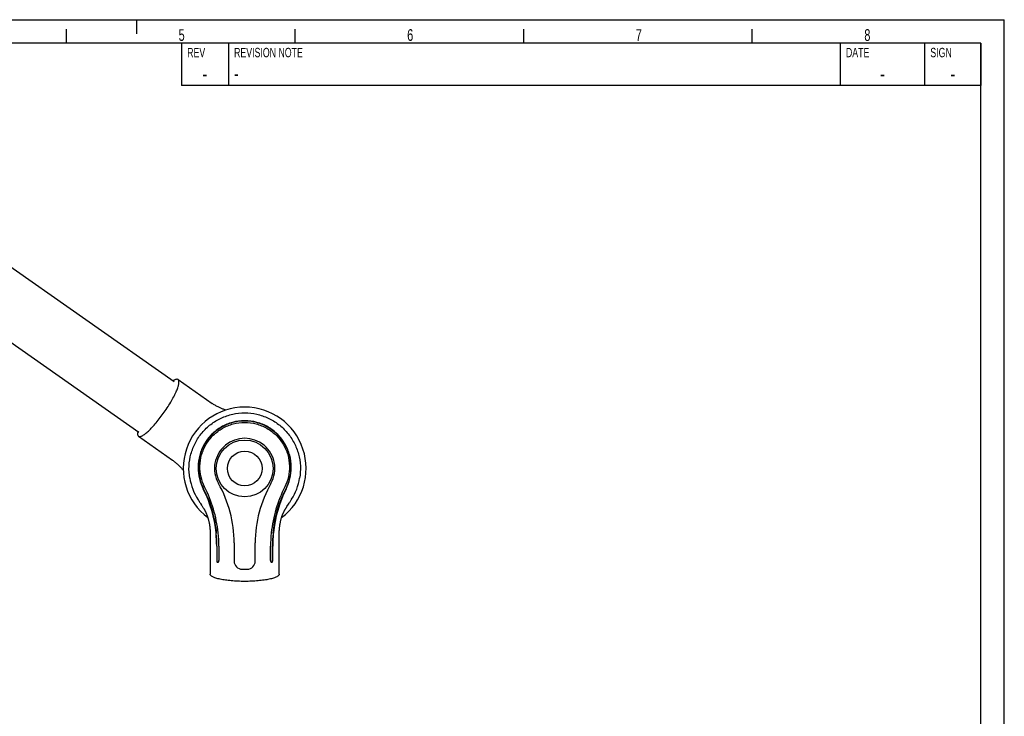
# Model space of a CAD drawing. Extents: x 0 to 420, y 0 to 297.
# Tile 7 of 7: x 210 to 420, y 148 to 297. Entities that reach past the tile are written whole.
import ezdxf

# ---------------------------------------------------------------- set-up
doc = ezdxf.new("R2010")
doc.units = 0
doc.header["$LTSCALE"] = 23.1
for name, color, linetype in [('102162_DXF_CONTINUOUS_LINE', 7, 'CONTINUOUS'), ('102200_DXF_CONTINUOUS_LINE', 7, 'CONTINUOUS'), ('102205_DXF_FORMAT', 7, 'CONTINUOUS')]:
    doc.layers.add(name, color=color, linetype=linetype)
doc.styles.get("Standard").update_dxf_attribs({"font": 'txt', "width": 0.7})
doc.styles.add('TEXTSTYLE_2', font='txt', dxfattribs={"width": 0.7})

msp = doc.modelspace()

# ---------------------------------------------------------------- linework, layer by layer
at = {"layer": '102162_DXF_CONTINUOUS_LINE', "color": 7, "linetype": 'CONTINUOUS'}
for p, q in [((180.87, 263.36), (242.98, 219.86)), ((173.33, 252.58), (235.44, 209.09))]:
    msp.add_line(p, q, dxfattribs=at)
at = {"layer": '102200_DXF_CONTINUOUS_LINE', "color": 7, "linetype": 'CONTINUOUS'}
for p, q in [((243.79, 220.28), (251.03, 215.21)), ((249.42, 197.43), (249.43, 197.41)), ((266.54, 197.41), (266.55, 197.43)), ((248.07, 194.67), (248.06, 194.67)), ((248.06, 194.67), (248.18, 194.47)), ((248.08, 194.65), (248.06, 194.66)), ((248.18, 194.47), (248.29, 194.3)), ((248.29, 194.3), (248.38, 194.15)), ((248.38, 194.15), (248.48, 194)), ((248.48, 194), (248.58, 193.83)), ((248.58, 193.83), (248.8, 193.5)), ((248.8, 193.5), (248.84, 193.44)), ((248.84, 193.44), (249.01, 193.17)), ((266.88, 193.04), (266.99, 193.2)), ((266.99, 193.2), (267.31, 193.71)), ((267.31, 193.71), (267.45, 193.93)), ((267.45, 193.93), (267.56, 194.09)), ((267.56, 194.09), (267.65, 194.24)), ((267.65, 194.24), (267.74, 194.39)), ((267.74, 194.39), (267.91, 194.67)), ((267.91, 194.67), (267.9, 194.65)), ((249.01, 193.17), (249.08, 193.07)), ((249.08, 193.07), (249.14, 192.96)), ((266.76, 192.84), (266.82, 192.94)), ((266.82, 192.94), (266.88, 193.04)), ((250.61, 187.67), (250.61, 178.83)), ((251.88, 187.52), (251.87, 187.58)), ((252.33, 187.59), (252.33, 187.58)), ((264.1, 187.58), (264.1, 187.52)), ((255.74, 185.45), (255.74, 181.59)), ((260.24, 181.59), (260.24, 185.45)), ((252.01, 184.79), (252.01, 181.71)), ((252.06, 184.79), (252.06, 181.71)), ((252.48, 184.79), (252.48, 181.71)), ((263.5, 181.71), (263.5, 184.79)), ((263.91, 181.71), (263.91, 184.79)), ((263.97, 181.71), (263.97, 184.79)), ((257.44, 179.84), (257.99, 179.83)), ((257.99, 179.83), (258.53, 179.84))]:
    msp.add_line(p, q, dxfattribs=at)
for points in [[(253.92, 213.78), (253.83, 213.81), (253.71, 213.85), (253.58, 213.89), (253.45, 213.94), (253.32, 213.99), (253.18, 214.05), (253.04, 214.1), (252.9, 214.16), (252.75, 214.23), (252.6, 214.3), (252.45, 214.37), (252.3, 214.45), (252.15, 214.53), (251.99, 214.61), (251.83, 214.7), (251.67, 214.8), (251.51, 214.89), (251.35, 214.99), (251.19, 215.1), (251.03, 215.21)], [(235.33, 208.19), (242.57, 203.12), (242.73, 203.01), (242.88, 202.89), (243.03, 202.77), (243.18, 202.66), (243.32, 202.54), (243.46, 202.42), (243.6, 202.3), (243.73, 202.18), (243.85, 202.06), (243.97, 201.94), (244.09, 201.82), (244.2, 201.71), (244.31, 201.59), (244.41, 201.48), (244.51, 201.37), (244.6, 201.26), (244.69, 201.15), (244.78, 201.05), (244.86, 200.95), (244.9, 200.9)], [(249.14, 192.96), (249.2, 192.86), (249.23, 192.81), (249.26, 192.77), (249.29, 192.72), (249.32, 192.67), (249.35, 192.62), (249.38, 192.57), (249.41, 192.52), (249.44, 192.47), (249.47, 192.42), (249.49, 192.36), (249.52, 192.31), (249.55, 192.25), (249.58, 192.19), (249.61, 192.14), (249.64, 192.07), (249.67, 192.01), (249.7, 191.95), (249.73, 191.88), (249.77, 191.81), (249.8, 191.73), (249.83, 191.65), (249.87, 191.57), (249.9, 191.48), (249.94, 191.39), (249.97, 191.3), (250.01, 191.2), (250.04, 191.1), (250.08, 190.99), (250.12, 190.88), (250.15, 190.76), (250.19, 190.64), (250.22, 190.51), (250.26, 190.38), (250.29, 190.24), (250.33, 190.1), (250.36, 189.95), (250.39, 189.8), (250.42, 189.64), (250.45, 189.48), (250.48, 189.32), (250.5, 189.15), (250.53, 188.97), (250.55, 188.8), (250.57, 188.61), (250.58, 188.43), (250.59, 188.24), (250.6, 188.05), (250.61, 187.86), (250.61, 187.67)], [(265.36, 178.83), (265.36, 187.67), (265.37, 187.87), (265.37, 188.06), (265.38, 188.25), (265.4, 188.44), (265.41, 188.63), (265.43, 188.81), (265.45, 188.99), (265.47, 189.16), (265.5, 189.33), (265.53, 189.5), (265.56, 189.66), (265.59, 189.82), (265.62, 189.98), (265.65, 190.12), (265.69, 190.27), (265.72, 190.41), (265.76, 190.54), (265.8, 190.67), (265.83, 190.79), (265.87, 190.91), (265.91, 191.02), (265.94, 191.13), (265.98, 191.23), (266.01, 191.33), (266.05, 191.42), (266.08, 191.51), (266.12, 191.6), (266.15, 191.68), (266.19, 191.76), (266.22, 191.83), (266.25, 191.9), (266.28, 191.97), (266.32, 192.04), (266.35, 192.1), (266.38, 192.16), (266.41, 192.22), (266.44, 192.28), (266.46, 192.33), (266.49, 192.39), (266.52, 192.44), (266.55, 192.49), (266.58, 192.54), (266.61, 192.59), (266.64, 192.64), (266.67, 192.69), (266.7, 192.74), (266.73, 192.79), (266.76, 192.84)]]:
    msp.add_lwpolyline(points, dxfattribs=at)
for radius in [6.06, 3.7]:
    msp.add_circle((257.99, 201.33), radius, dxfattribs=at)
for centre, radius, start, end in [((257.99, 201.33), 13.1, 306.8943, 233.1061), ((257.99, 201.33), 6.44, 330.4474, 209.5526), ((258.33, 201.31), 12.23, 189.5526, 212.8935), ((223.9, 184.53), 28.6, 6.2478, 26.7598), ((229.99, 185.45), 25.75, 0, 29.5526), ((285.99, 185.45), 25.75, 150.4474, 180), ((292.08, 184.53), 28.6, 153.2402, 173.7522), ((257.65, 201.31), 12.23, 327.6758, 350.4507), ((225.62, 185.04), 26.38, 5.5258, 26.8266), ((290.36, 185.04), 26.38, 153.1734, 174.4742), ((257.44, 201.42), 12.46, 327.2004, 327.7445), ((223.24, 184.79), 28.77, 0.0003, 5.4462), ((222.91, 184.79), 29.15, 0.0028, 5.3762), ((230.44, 185.25), 22.02, 6.0987, 6.2359), ((226.14, 184.79), 26.34, 359.9917, 6.079), ((289.89, 184.79), 26.4, 173.9281, 180.0011), ((285.55, 185.25), 22.03, 173.7643, 173.9287), ((293.03, 184.79), 29.12, 174.6203, 180.0007), ((292.72, 184.79), 28.76, 174.5528, 180.0007), ((257.49, 181.59), 1.75, 180, 268.5), ((258.49, 181.59), 1.75, 271.5, 360), ((263.74, 181.48), 0.149, 264.6796, 269.9914)]:
    msp.add_arc(centre, radius, start, end, dxfattribs=at)
for points, knots in [([(240.84, 213.34), (241.12, 213.73), (241.65, 214.52), (242.37, 215.7), (242.98, 216.82), (243.45, 217.83), (243.75, 218.6), (243.9, 219.14), (243.96, 219.47), (243.98, 219.75), (243.97, 219.98), (243.91, 220.16), (243.83, 220.25), (243.79, 220.28)], [0, 0, 0, 0, 0.186918, 0.366526, 0.532036, 0.67751, 0.798277, 0.848393, 0.891376, 0.927263, 0.956448, 0.979966, 1, 1, 1, 1]), ([(243.79, 220.28), (243.74, 220.31), (243.59, 220.36), (243.35, 220.33), (243.06, 220.21), (242.86, 220.1), (242.75, 220.03)], [0, 0, 0, 0, 0.170142, 0.381193, 0.655101, 1, 1, 1, 1]), ([(235.33, 208.19), (235.37, 208.16), (235.48, 208.12), (235.67, 208.13), (235.89, 208.19), (236.15, 208.31), (236.44, 208.48), (236.89, 208.8), (237.51, 209.34), (238.3, 210.14), (239.14, 211.09), (240, 212.17), (240.56, 212.94), (240.84, 213.34)], [0, 0, 0, 0, 0.020034, 0.043552, 0.072737, 0.108625, 0.151607, 0.201723, 0.32249, 0.467964, 0.633473, 0.813081, 1, 1, 1, 1]), ([(246.27, 199.28), (246.13, 200.13), (246.03, 201.86), (246.44, 204.43), (247.39, 206.85), (248.83, 209.01), (250.71, 210.8), (252.94, 212.15), (255.4, 212.99), (257.13, 213.18), (257.99, 213.18)], [0, 0, 0, 0, 0.125011, 0.250011, 0.375011, 0.500009, 0.625007, 0.750005, 0.875, 1, 1, 1, 1]), ([(257.99, 213.18), (258.85, 213.18), (260.57, 212.99), (263.04, 212.15), (265.26, 210.8), (267.14, 209.01), (268.59, 206.85), (269.54, 204.43), (269.95, 201.86), (269.85, 200.13), (269.7, 199.28)], [0, 0, 0, 0, 0.125, 0.249995, 0.374993, 0.499991, 0.624989, 0.749989, 0.874989, 1, 1, 1, 1]), ([(257.99, 211.51), (257.12, 211.51), (255.81, 211.33), (254.16, 210.77), (252.6, 210), (250.86, 208.66), (249.54, 206.92), (248.78, 205.37), (248.23, 203.74), (247.94, 201.63), (248.24, 199.16), (248.81, 197.64), (249.16, 196.94)], [0, 0, 0, 0, 0.127967, 0.192053, 0.256102, 0.383734, 0.510963, 0.574481, 0.637769, 0.762974, 0.885131, 1, 1, 1, 1]), ([(257.99, 211.44), (257.01, 211.44), (255.04, 211.15), (252.36, 209.86), (250.17, 207.84), (248.71, 205.32), (248.07, 202.73), (248.1, 200.42), (248.52, 198.53), (248.97, 197.44), (249.22, 196.95)], [0, 0, 0, 0, 0.144919, 0.289912, 0.43481, 0.580042, 0.714627, 0.825861, 0.918603, 1, 1, 1, 1]), ([(249.42, 197.43), (249.09, 198.08), (248.57, 199.53), (248.34, 201.87), (248.71, 204.27), (249.69, 206.54), (251.22, 208.49), (253.21, 209.99), (255.51, 210.93), (257.17, 211.15), (257.99, 211.15)], [0, 0, 0, 0, 0.114836, 0.236975, 0.362222, 0.488843, 0.616176, 0.743923, 0.871904, 1, 1, 1, 1]), ([(266.82, 196.94), (267.17, 197.64), (267.74, 199.16), (268.03, 201.63), (267.75, 203.74), (267.2, 205.37), (266.44, 206.92), (265.11, 208.66), (263.38, 210), (261.82, 210.77), (260.17, 211.33), (258.86, 211.51), (257.99, 211.51)], [0, 0, 0, 0, 0.11487, 0.237028, 0.362232, 0.42552, 0.489038, 0.616266, 0.743898, 0.807947, 0.872033, 1, 1, 1, 1]), ([(266.76, 196.95), (267.01, 197.44), (267.46, 198.53), (267.88, 200.42), (267.9, 202.73), (267.27, 205.32), (265.81, 207.84), (263.62, 209.86), (260.93, 211.15), (258.97, 211.44), (257.99, 211.44)], [0, 0, 0, 0, 0.081398, 0.174131, 0.285355, 0.419963, 0.565199, 0.71009, 0.855082, 1, 1, 1, 1]), ([(257.99, 211.15), (258.81, 211.15), (260.46, 210.93), (262.77, 209.99), (264.76, 208.49), (266.29, 206.54), (267.27, 204.27), (267.64, 201.87), (267.41, 199.53), (266.89, 198.08), (266.55, 197.43)], [0, 0, 0, 0, 0.128097, 0.256079, 0.383823, 0.511153, 0.637775, 0.763023, 0.885164, 1, 1, 1, 1]), ([(235.2, 209.26), (235.18, 209.13), (235.14, 208.9), (235.13, 208.59), (235.18, 208.35), (235.27, 208.23), (235.33, 208.19)], [0, 0, 0, 0, 0.344899, 0.618807, 0.829858, 1, 1, 1, 1]), ([(249.22, 196.95), (250.02, 195.35), (251.21, 192.26), (251.79, 189), (251.93, 187.52)], [0, 0, 0, 0, 0.545746, 1, 1, 1, 1]), ([(264.04, 187.52), (264.18, 189), (264.76, 192.26), (265.95, 195.35), (266.76, 196.95)], [0, 0, 0, 0, 0.454255, 1, 1, 1, 1]), ([(252.01, 181.71), (252.01, 181.66), (252.02, 181.56), (252.07, 181.44), (252.14, 181.35), (252.21, 181.33), (252.24, 181.33)], [0, 0, 0, 0, 0.302162, 0.57575, 0.804974, 1, 1, 1, 1]), ([(252.06, 181.71), (252.06, 181.66), (252.07, 181.57), (252.12, 181.43), (252.2, 181.35), (252.27, 181.33)], [0, 0, 0, 0, 0.297256, 0.572072, 1, 1, 1, 1]), ([(252.24, 181.33), (252.27, 181.33), (252.34, 181.35), (252.38, 181.4), (252.4, 181.43)], [0, 0, 0, 0, 0.459085, 1, 1, 1, 1]), ([(252.4, 181.43), (252.42, 181.45), (252.46, 181.53), (252.48, 181.63), (252.48, 181.71)], [0, 0, 0, 0, 0.231709, 1, 1, 1, 1]), ([(263.5, 181.71), (263.5, 181.66), (263.51, 181.57), (263.55, 181.45), (263.63, 181.36), (263.69, 181.33), (263.72, 181.33)], [0, 0, 0, 0, 0.295118, 0.567673, 0.802282, 1, 1, 1, 1]), ([(263.71, 181.33), (263.72, 181.34), (263.77, 181.35), (263.82, 181.4), (263.84, 181.43)], [0, 0, 0, 0, 0.227677, 1, 1, 1, 1]), ([(263.74, 181.33), (263.77, 181.33), (263.84, 181.35), (263.91, 181.44), (263.96, 181.56), (263.97, 181.66), (263.97, 181.71)], [0, 0, 0, 0, 0.195026, 0.42425, 0.697838, 1, 1, 1, 1]), ([(263.84, 181.43), (263.85, 181.45), (263.9, 181.53), (263.91, 181.63), (263.91, 181.71)], [0, 0, 0, 0, 0.230197, 1, 1, 1, 1]), ([(257.99, 177.26), (257.5, 177.26), (256.55, 177.28), (255.17, 177.37), (253.91, 177.51), (252.8, 177.7), (252.01, 177.9), (251.48, 178.09), (251.18, 178.22), (250.93, 178.36), (250.76, 178.51), (250.64, 178.66), (250.61, 178.78), (250.61, 178.83)], [0, 0, 0, 0, 0.186919, 0.36653, 0.532041, 0.677517, 0.798283, 0.848399, 0.89138, 0.927266, 0.95645, 0.979967, 1, 1, 1, 1]), ([(265.36, 178.83), (265.36, 178.78), (265.34, 178.66), (265.22, 178.51), (265.04, 178.36), (264.8, 178.22), (264.49, 178.09), (263.97, 177.9), (263.17, 177.7), (262.07, 177.51), (260.8, 177.37), (259.42, 177.28), (258.47, 177.26), (257.99, 177.26)], [0, 0, 0, 0, 0.020033, 0.04355, 0.072734, 0.10862, 0.151601, 0.201717, 0.322483, 0.467958, 0.633469, 0.81308, 1, 1, 1, 1])]:
    msp.add_open_spline(points, degree=3, knots=knots, dxfattribs=at)
at = {"layer": '102205_DXF_FORMAT', "color": 7, "linetype": 'CONTINUOUS'}
for p, q in [((0, 297), (420, 297)), ((235, 294), (235, 297)), ((420, 0), (420, 297)), ((220, 292), (220, 295)), ((268.75, 292), (268.75, 295)), ((317.5, 292), (317.5, 295)), ((366.25, 292), (366.25, 295)), ((415, 292), (25, 292)), ((415, 292), (244.5, 292)), ((244.5, 292), (244.5, 283)), ((254.5, 292), (254.5, 283)), ((385, 292), (385, 283)), ((403, 292), (403, 283)), ((415, 292), (415, 283)), ((415, 5), (415, 292)), ((415, 283), (244.5, 283))]:
    msp.add_line(p, q, dxfattribs=at)

# ---------------------------------------------------------------- texts
at = {"layer": '102205_DXF_FORMAT', "color": 7, "linetype": 'CONTINUOUS', "char_height": 2.5, "attachment_point": 1}
for s, insert, width in [('5', (243.89, 294.98), 2.6786), ('6', (292.64, 294.98), 2.9464), ('7', (341.39, 294.98), 2.9464), ('8', (390.14, 294.98), 2.9464)]:
    msp.add_mtext(s, dxfattribs=dict(at, insert=insert, width=width))
at = {"layer": '102205_DXF_FORMAT', "color": 2, "linetype": 'CONTINUOUS', "style": 'TEXTSTYLE_2'}
for s, insert, char_height, width, attachment_point in [('REV', (245.72, 291), 2, 4.2, 1), ('REVISION NOTE', (255.72, 291), 2, 18.2, 1), ('DATE', (386.22, 291), 2, 5.6, 1), ('SIGN', (404.22, 291), 2, 5.6, 1), ('-', (249.5, 287.25), 3.5, 2.45, 2), ('-', (255.72, 287), 3, 2.1, 1), ('-', (394, 287.25), 3.5, 2.45, 2), ('-', (409, 287.25), 3.5, 2.45, 2)]:
    msp.add_mtext(s, dxfattribs=dict(at, insert=insert, char_height=char_height, width=width, attachment_point=attachment_point))

doc.saveas('drawing.dxf')
